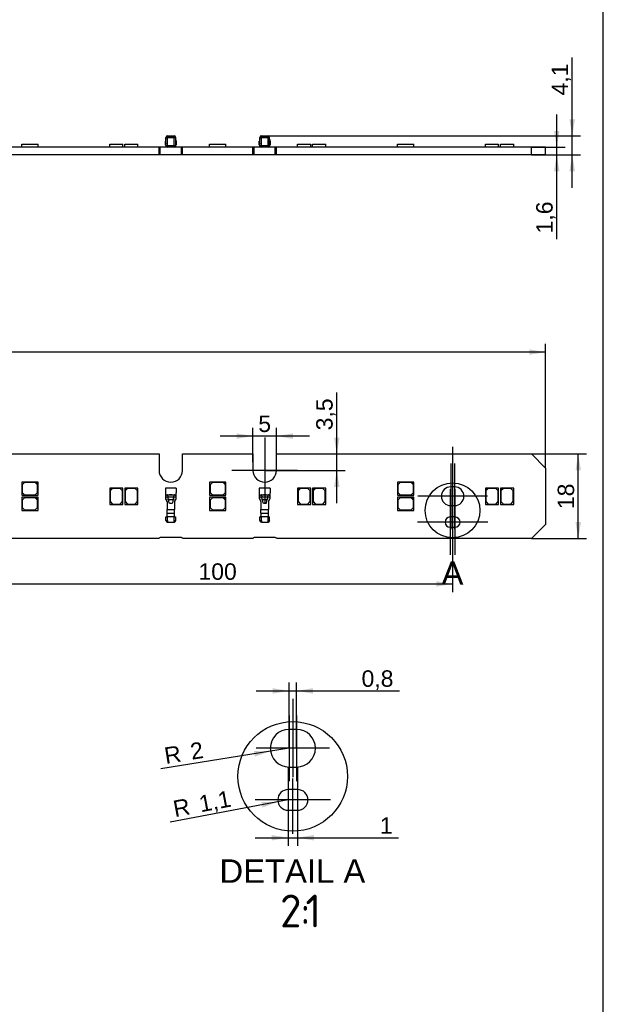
# Model space of a CAD drawing. Header units: millimetres. Extents: x 25 to 1167, y 11 to 816.
# Tile 9 of 10: x 1043 to 1167, y 221 to 430. Entities that reach past the tile are written whole.
import ezdxf
from ezdxf.enums import TextEntityAlignment as Align
from ezdxf.lldxf.tags import DXFTag

# ---------------------------------------------------------------- set-up
doc = ezdxf.new("R2010")
doc.units = ezdxf.units.MM
doc.layers.add('Default', color=7, linetype='Continuous')
doc.layers.add('LINLED_1120X18MM', color=7, linetype='Continuous')
doc.styles.add('SEACAD_Arial', font='arial.ttf')
doc.styles.add('SEACAD_Solid_Edge_ISO', font='seiso.ttf')
tags = doc.linetypes.add('CENTER2', pattern=[28.575, 19.05, -3.175, 3.175, -3.175]).pattern_tags.tags
tags[10:11] = [DXFTag(74, 4), DXFTag(75, 0), DXFTag(340, '0'), DXFTag(46, 0.0), DXFTag(50, 0.0), DXFTag(44, 0.0), DXFTag(45, 0.0)]
tags[8:9] = [DXFTag(74, 4), DXFTag(75, 0), DXFTag(340, '0'), DXFTag(46, 0.0), DXFTag(50, 0.0), DXFTag(44, 0.0), DXFTag(45, 0.0)]
tags[6:7] = [DXFTag(74, 4), DXFTag(75, 0), DXFTag(340, '0'), DXFTag(46, 0.0), DXFTag(50, 0.0), DXFTag(44, 0.0), DXFTag(45, 0.0)]
tags[4:5] = [DXFTag(74, 4), DXFTag(75, 0), DXFTag(340, '0'), DXFTag(46, 0.0), DXFTag(50, 0.0), DXFTag(44, 0.0), DXFTag(45, 0.0)]
doc.dimstyles.new('ISO', dxfattribs={"dimtxt": 3.5, "dimasz": 3.5, "dimexe": 1.75, "dimexo": 0, "dimgap": 0.875, "dimtad": 1, "dimtxsty": 'SEACAD_Arial', "dimblk1": '_SE_FILLED', "dimblk2": '_SE_FILLED', "dimsah": 1, "dimcen": 1.75, "dimadec": 0, "dimazin": 0, "dimtfac": 0.5, "dimtdec": 3, "dimtmove": 0, "dimatfit": 3, "dimfxl": 1, "dimarcsym": 0})

# ---------------------------------------------------------------- blocks, each defined once
blk = doc.blocks.new('SEANNOT_GROUP9')
at = {"layer": 'Default', "color": 7, "linetype": 'CENTER2'}
for p, q in [((1094.93, 341.3), (1094.93, 327.3)), ((1101.93, 334.3), (1087.93, 334.3))]:
    blk.add_line(p, q, dxfattribs=at)
blk = doc.blocks.new('SEANNOT_GROUP52')
at = {"layer": 'Default', "color": 7, "linetype": 'CENTER2'}
for p, q in [((1134.43, 330.3), (1134.43, 316.3)), ((1141.43, 323.3), (1127.43, 323.3))]:
    blk.add_line(p, q, dxfattribs=at)
blk = doc.blocks.new('SEANNOT_GROUP53')
at = {"layer": 'Default', "color": 7, "linetype": 'CENTER2'}
for p, q in [((1135.43, 330.3), (1135.43, 316.3)), ((1142.43, 323.3), (1128.43, 323.3))]:
    blk.add_line(p, q, dxfattribs=at)
blk = doc.blocks.new('SEANNOT_GROUP54')
at = {"layer": 'Default', "color": 7, "linetype": 'CENTER2'}
for p, q in [((1134.53, 335.8), (1134.53, 321.8)), ((1141.53, 328.8), (1127.53, 328.8))]:
    blk.add_line(p, q, dxfattribs=at)
blk = doc.blocks.new('SEANNOT_GROUP55')
at = {"layer": 'Default', "color": 7, "linetype": 'CENTER2'}
for p, q in [((1135.33, 335.8), (1135.33, 321.8)), ((1142.33, 328.8), (1128.33, 328.8))]:
    blk.add_line(p, q, dxfattribs=at)
blk = doc.blocks.new('SEANNOT_GROUP56')
at = {"layer": 'Default', "color": 7, "linetype": 'CENTER2'}
blk.add_line((1134.93, 339.31), (1134.93, 320.09), dxfattribs=at)
blk = doc.blocks.new('SEANNOT_GROUP68')
at = {"layer": 'Default', "color": 7, "linetype": 'CENTER2'}
for p, q in [((1101.72, 282.16), (1101.72, 268.16)), ((1108.72, 275.16), (1094.72, 275.16))]:
    blk.add_line(p, q, dxfattribs=at)
blk = doc.blocks.new('SEANNOT_GROUP69')
at = {"layer": 'Default', "color": 7, "linetype": 'CENTER2'}
for p, q in [((1100.12, 282.16), (1100.12, 268.16)), ((1107.12, 275.16), (1093.12, 275.16))]:
    blk.add_line(p, q, dxfattribs=at)
blk = doc.blocks.new('SEANNOT_GROUP70')
at = {"layer": 'Default', "color": 7, "linetype": 'CENTER2'}
for p, q in [((1101.92, 271.16), (1101.92, 257.16)), ((1108.92, 264.16), (1094.92, 264.16))]:
    blk.add_line(p, q, dxfattribs=at)
blk = doc.blocks.new('SEANNOT_GROUP71')
at = {"layer": 'Default', "color": 7, "linetype": 'CENTER2'}
for p, q in [((1099.92, 271.16), (1099.92, 257.16)), ((1106.92, 264.16), (1092.92, 264.16))]:
    blk.add_line(p, q, dxfattribs=at)
blk = doc.blocks.new('SEANNOT_GROUP72')
at = {"layer": 'Default', "color": 7, "linetype": 'CENTER2'}
blk.add_line((1100.92, 285.71), (1100.92, 269), dxfattribs=at)
blk = doc.blocks.new('SEANNOT_GROUP73')
at = {"layer": 'Default', "color": 7, "linetype": 'CENTER2'}
blk.add_line((1100.92, 256.94), (1100.92, 268.72), dxfattribs=at)
blk = doc.blocks.new('SE')
at = {"layer": 'LINLED_1120X18MM', "color": 7, "linetype": 'Continuous'}
for p, q in [((537.63, 337.8), (1072.43, 337.8)), ((1072.43, 337.8), (1072.43, 334.3)), ((1077.43, 334.3), (1077.43, 337.8)), ((1077.43, 337.8), (1092.43, 337.8)), ((1092.43, 337.8), (1092.43, 334.3)), ((1097.43, 334.3), (1097.43, 337.8)), ((1097.43, 337.8), (1151.73, 337.8)), ((1151.73, 337.8), (1154.73, 334.8)), ((1154.73, 334.8), (1154.73, 322.8)), ((1046.18, 331.8), (1043.18, 331.8)), ((1043.18, 331.8), (1043.18, 329)), ((1043.78, 331.7), (1043.28, 331.2)), ((1043.28, 331.2), (1043.28, 329.6)), ((1046.08, 331.7), (1043.78, 331.7)), ((1046.58, 331.2), (1046.08, 331.7)), ((1046.68, 331.8), (1046.18, 331.8)), ((1046.18, 331.8), (1046.68, 331.3)), ((1046.58, 329.6), (1046.58, 331.2)), ((1046.68, 331.3), (1046.68, 331.8)), ((1046.68, 329), (1046.68, 331.3)), ((1086.18, 331.8), (1083.18, 331.8)), ((1083.18, 331.8), (1083.18, 329)), ((1083.78, 331.7), (1083.28, 331.2)), ((1083.28, 331.2), (1083.28, 329.6)), ((1086.08, 331.7), (1083.78, 331.7)), ((1086.58, 331.2), (1086.08, 331.7)), ((1086.68, 331.8), (1086.18, 331.8)), ((1086.18, 331.8), (1086.68, 331.3)), ((1086.58, 329.6), (1086.58, 331.2)), ((1086.68, 331.3), (1086.68, 331.8)), ((1086.68, 329), (1086.68, 331.3)), ((1126.18, 331.8), (1123.18, 331.8)), ((1123.18, 331.8), (1123.18, 329)), ((1123.78, 331.7), (1123.28, 331.2)), ((1123.28, 331.2), (1123.28, 329.6)), ((1126.08, 331.7), (1123.78, 331.7)), ((1126.58, 331.2), (1126.08, 331.7)), ((1126.68, 331.8), (1126.18, 331.8)), ((1126.18, 331.8), (1126.68, 331.3)), ((1126.58, 329.6), (1126.58, 331.2)), ((1126.68, 331.3), (1126.68, 331.8)), ((1126.68, 329), (1126.68, 331.3)), ((1043.28, 329.6), (1043.78, 329.1)), ((1043.78, 329.1), (1046.08, 329.1)), ((1046.08, 329.1), (1046.58, 329.6)), ((1062.43, 330.55), (1061.93, 330.55)), ((1061.93, 330.55), (1061.93, 330.05)), ((1061.93, 330.05), (1062.43, 330.55)), ((1061.93, 330.05), (1061.93, 327.05)), ((1062.53, 330.45), (1062.03, 329.95)), ((1062.03, 329.95), (1062.03, 327.65)), ((1064.73, 330.55), (1062.43, 330.55)), ((1064.13, 330.45), (1062.53, 330.45)), ((1064.63, 329.95), (1064.13, 330.45)), ((1064.63, 327.65), (1064.63, 329.95)), ((1064.73, 327.05), (1064.73, 330.55)), ((1065.63, 330.55), (1065.13, 330.55)), ((1065.13, 330.55), (1065.13, 330.05)), ((1065.13, 330.05), (1065.63, 330.55)), ((1065.13, 330.05), (1065.13, 327.05)), ((1065.73, 330.45), (1065.23, 329.95)), ((1065.23, 329.95), (1065.23, 327.65)), ((1067.93, 330.55), (1065.63, 330.55)), ((1067.33, 330.45), (1065.73, 330.45)), ((1067.83, 329.95), (1067.33, 330.45)), ((1067.83, 327.65), (1067.83, 329.95)), ((1067.93, 327.05), (1067.93, 330.55)), ((1076.08, 330.5), (1073.78, 330.5)), ((1073.78, 330.5), (1073.78, 329.7)), ((1073.78, 329.7), (1073.78, 329.5)), ((1073.78, 329.5), (1073.78, 328.42)), ((1074.23, 329.1), (1074.16, 329.1)), ((1074.23, 329.1), (1074.3, 328.61)), ((1074.23, 329.1), (1074.93, 329.1)), ((1075.23, 329.1), (1074.64, 329.1)), ((1074.93, 329.1), (1075.63, 329.1)), ((1075.57, 328.61), (1075.63, 329.1)), ((1075.63, 329.1), (1075.63, 329.1)), ((1075.71, 329.1), (1075.63, 329.1)), ((1076.08, 330.5), (1076.08, 329.7)), ((1076.08, 329.7), (1076.08, 329.5)), ((1076.08, 328.42), (1076.08, 329.5)), ((1083.28, 329.6), (1083.78, 329.1)), ((1083.78, 329.1), (1086.08, 329.1)), ((1086.08, 329.1), (1086.58, 329.6)), ((1096.08, 330.5), (1093.78, 330.5)), ((1093.78, 330.5), (1093.78, 329.7)), ((1093.78, 329.7), (1093.78, 329.5)), ((1093.78, 329.5), (1093.78, 328.42)), ((1094.23, 329.1), (1094.16, 329.1)), ((1094.23, 329.1), (1094.3, 328.61)), ((1094.23, 329.1), (1094.93, 329.1)), ((1095.23, 329.1), (1094.64, 329.1)), ((1094.93, 329.1), (1095.63, 329.1)), ((1095.57, 328.61), (1095.63, 329.1)), ((1095.63, 329.1), (1095.63, 329.1)), ((1095.71, 329.1), (1095.63, 329.1)), ((1096.08, 330.5), (1096.08, 329.7)), ((1096.08, 329.7), (1096.08, 329.5)), ((1096.08, 328.42), (1096.08, 329.5)), ((1102.43, 330.55), (1101.93, 330.55)), ((1101.93, 330.55), (1101.93, 330.05)), ((1101.93, 330.05), (1102.43, 330.55)), ((1101.93, 330.05), (1101.93, 327.05)), ((1102.53, 330.45), (1102.03, 329.95)), ((1102.03, 329.95), (1102.03, 327.65)), ((1104.73, 330.55), (1102.43, 330.55)), ((1104.13, 330.45), (1102.53, 330.45)), ((1104.63, 329.95), (1104.13, 330.45)), ((1104.63, 327.65), (1104.63, 329.95)), ((1104.73, 327.05), (1104.73, 330.55)), ((1105.63, 330.55), (1105.13, 330.55)), ((1105.13, 330.55), (1105.13, 330.05)), ((1105.13, 330.05), (1105.63, 330.55)), ((1105.13, 330.05), (1105.13, 327.05)), ((1105.73, 330.45), (1105.23, 329.95)), ((1105.23, 329.95), (1105.23, 327.65)), ((1107.93, 330.55), (1105.63, 330.55)), ((1107.33, 330.45), (1105.73, 330.45)), ((1107.83, 329.95), (1107.33, 330.45)), ((1107.83, 327.65), (1107.83, 329.95)), ((1107.93, 327.05), (1107.93, 330.55)), ((1123.28, 329.6), (1123.78, 329.1)), ((1123.78, 329.1), (1126.08, 329.1)), ((1126.08, 329.1), (1126.58, 329.6)), ((1135.33, 330.8), (1134.53, 330.8)), ((1142.43, 330.55), (1141.93, 330.55)), ((1141.93, 330.55), (1141.93, 330.05)), ((1141.93, 330.05), (1142.43, 330.55)), ((1141.93, 330.05), (1141.93, 327.05)), ((1142.53, 330.45), (1142.03, 329.95)), ((1142.03, 329.95), (1142.03, 327.65)), ((1144.73, 330.55), (1142.43, 330.55)), ((1144.13, 330.45), (1142.53, 330.45)), ((1144.63, 329.95), (1144.13, 330.45)), ((1144.63, 327.65), (1144.63, 329.95)), ((1144.73, 327.05), (1144.73, 330.55)), ((1145.63, 330.55), (1145.13, 330.55)), ((1145.13, 330.55), (1145.13, 330.05)), ((1145.13, 330.05), (1145.63, 330.55)), ((1145.13, 330.05), (1145.13, 327.05)), ((1145.73, 330.45), (1145.23, 329.95)), ((1145.23, 329.95), (1145.23, 327.65)), ((1147.93, 330.55), (1145.63, 330.55)), ((1147.33, 330.45), (1145.73, 330.45)), ((1147.83, 329.95), (1147.33, 330.45)), ((1147.83, 327.65), (1147.83, 329.95)), ((1147.93, 327.05), (1147.93, 330.55)), ((1043.18, 329), (1046.68, 329)), ((1046.18, 328.6), (1043.18, 328.6)), ((1043.18, 328.6), (1043.18, 325.8)), ((1043.78, 328.5), (1043.28, 328)), ((1043.28, 328), (1043.28, 326.4)), ((1046.08, 328.5), (1043.78, 328.5)), ((1046.58, 328), (1046.08, 328.5)), ((1046.68, 328.6), (1046.18, 328.6)), ((1046.18, 328.6), (1046.68, 328.1)), ((1046.58, 326.4), (1046.58, 328)), ((1046.68, 328.1), (1046.68, 328.6)), ((1046.68, 325.8), (1046.68, 328.1)), ((1061.93, 327.05), (1064.73, 327.05)), ((1062.03, 327.65), (1062.53, 327.15)), ((1062.53, 327.15), (1064.13, 327.15)), ((1064.13, 327.15), (1064.63, 327.65)), ((1065.13, 327.05), (1067.93, 327.05)), ((1065.23, 327.65), (1065.73, 327.15)), ((1065.73, 327.15), (1067.33, 327.15)), ((1067.33, 327.15), (1067.83, 327.65)), ((1073.78, 328.42), (1073.84, 328.42)), ((1074.3, 328.6), (1073.84, 328.6)), ((1073.84, 328.6), (1073.84, 328.42)), ((1073.92, 328.04), (1073.99, 328.04)), ((1073.92, 328.04), (1074.02, 327.93)), ((1074, 328.02), (1073.99, 328.04)), ((1074.13, 327.66), (1074.13, 326)), ((1074.39, 328.14), (1074.37, 328.23)), ((1074.38, 328.14), (1074.52, 327.41)), ((1075.34, 327.41), (1075.48, 328.14)), ((1075.49, 328.23), (1075.48, 328.14)), ((1076.03, 328.6), (1075.57, 328.6)), ((1075.73, 327.66), (1075.73, 326)), ((1075.85, 327.93), (1075.94, 328.04)), ((1075.88, 328.04), (1075.87, 328.02)), ((1075.88, 328.04), (1075.94, 328.04)), ((1076.03, 328.6), (1076.03, 328.42)), ((1076.03, 328.42), (1076.08, 328.42)), ((1083.18, 329), (1086.68, 329)), ((1086.18, 328.6), (1083.18, 328.6)), ((1083.18, 328.6), (1083.18, 325.8)), ((1083.78, 328.5), (1083.28, 328)), ((1083.28, 328), (1083.28, 326.4)), ((1086.08, 328.5), (1083.78, 328.5)), ((1086.58, 328), (1086.08, 328.5)), ((1086.68, 328.6), (1086.18, 328.6)), ((1086.18, 328.6), (1086.68, 328.1)), ((1086.58, 326.4), (1086.58, 328)), ((1086.68, 328.1), (1086.68, 328.6)), ((1086.68, 325.8), (1086.68, 328.1)), ((1093.78, 328.42), (1093.84, 328.42)), ((1094.3, 328.6), (1093.84, 328.6)), ((1093.84, 328.6), (1093.84, 328.42)), ((1093.92, 328.04), (1093.99, 328.04)), ((1093.92, 328.04), (1094.02, 327.93)), ((1094, 328.02), (1093.99, 328.04)), ((1094.13, 327.66), (1094.13, 326)), ((1094.39, 328.14), (1094.37, 328.23)), ((1094.38, 328.14), (1094.52, 327.41)), ((1095.34, 327.41), (1095.48, 328.14)), ((1095.49, 328.23), (1095.48, 328.14)), ((1096.03, 328.6), (1095.57, 328.6)), ((1095.73, 327.66), (1095.73, 326)), ((1095.85, 327.93), (1095.94, 328.04)), ((1095.88, 328.04), (1095.87, 328.02)), ((1095.88, 328.04), (1095.94, 328.04)), ((1096.03, 328.6), (1096.03, 328.42)), ((1096.03, 328.42), (1096.08, 328.42)), ((1101.93, 327.05), (1104.73, 327.05)), ((1102.03, 327.65), (1102.53, 327.15)), ((1102.53, 327.15), (1104.13, 327.15)), ((1104.13, 327.15), (1104.63, 327.65)), ((1105.13, 327.05), (1107.93, 327.05)), ((1105.23, 327.65), (1105.73, 327.15)), ((1105.73, 327.15), (1107.33, 327.15)), ((1107.33, 327.15), (1107.83, 327.65)), ((1123.18, 329), (1126.68, 329)), ((1126.18, 328.6), (1123.18, 328.6)), ((1123.18, 328.6), (1123.18, 325.8)), ((1123.78, 328.5), (1123.28, 328)), ((1123.28, 328), (1123.28, 326.4)), ((1126.08, 328.5), (1123.78, 328.5)), ((1126.58, 328), (1126.08, 328.5)), ((1126.68, 328.6), (1126.18, 328.6)), ((1126.18, 328.6), (1126.68, 328.1)), ((1126.58, 326.4), (1126.58, 328)), ((1126.68, 328.1), (1126.68, 328.6)), ((1126.68, 325.8), (1126.68, 328.1)), ((1141.93, 327.05), (1144.73, 327.05)), ((1142.03, 327.65), (1142.53, 327.15)), ((1142.53, 327.15), (1144.13, 327.15)), ((1144.13, 327.15), (1144.63, 327.65)), ((1145.13, 327.05), (1147.93, 327.05)), ((1145.23, 327.65), (1145.73, 327.15)), ((1145.73, 327.15), (1147.33, 327.15)), ((1147.33, 327.15), (1147.83, 327.65)), ((1043.18, 325.8), (1046.68, 325.8)), ((1043.28, 326.4), (1043.78, 325.9)), ((1043.78, 325.9), (1046.08, 325.9)), ((1046.08, 325.9), (1046.58, 326.4)), ((1074.13, 326), (1075.73, 326)), ((1074.13, 325.2), (1074.13, 326)), ((1074.14, 325.2), (1074.13, 325.2)), ((1074.14, 325.2), (1075.73, 325.2)), ((1075.73, 325.2), (1075.73, 326)), ((1075.73, 325.2), (1075.73, 325.2)), ((1083.18, 325.8), (1086.68, 325.8)), ((1083.28, 326.4), (1083.78, 325.9)), ((1083.78, 325.9), (1086.08, 325.9)), ((1086.08, 325.9), (1086.58, 326.4)), ((1094.13, 326), (1095.73, 326)), ((1094.13, 325.2), (1094.13, 326)), ((1094.14, 325.2), (1094.13, 325.2)), ((1094.14, 325.2), (1095.73, 325.2)), ((1095.73, 325.2), (1095.73, 326)), ((1095.73, 325.2), (1095.73, 325.2)), ((1123.18, 325.8), (1126.68, 325.8)), ((1123.28, 326.4), (1123.78, 325.9)), ((1123.78, 325.9), (1126.08, 325.9)), ((1126.08, 325.9), (1126.58, 326.4)), ((1134.53, 326.8), (1135.33, 326.8)), ((1073.88, 323.65), (1073.88, 324.4)), ((1073.88, 324.4), (1074.13, 324.4)), ((1073.88, 323.65), (1074.23, 323.65)), ((1074.13, 324.5), (1075.73, 324.5)), ((1074.13, 324.5), (1074.13, 324.4)), ((1074.13, 324.4), (1074.23, 324.4)), ((1074.23, 323.65), (1074.23, 324.4)), ((1074.23, 323.65), (1074.23, 323.3)), ((1074.23, 323.3), (1075.63, 323.3)), ((1075.63, 323.65), (1075.63, 324.4)), ((1075.63, 324.4), (1075.73, 324.4)), ((1075.63, 323.65), (1075.98, 323.65)), ((1075.63, 323.3), (1075.63, 323.65)), ((1075.73, 324.4), (1075.73, 324.5)), ((1075.73, 324.4), (1075.98, 324.4)), ((1075.98, 323.65), (1075.98, 324.4)), ((1093.88, 323.65), (1093.88, 324.4)), ((1093.88, 324.4), (1094.13, 324.4)), ((1093.88, 323.65), (1094.23, 323.65)), ((1094.13, 324.5), (1095.73, 324.5)), ((1094.13, 324.5), (1094.13, 324.4)), ((1094.13, 324.4), (1094.23, 324.4)), ((1094.23, 323.65), (1094.23, 324.4)), ((1094.23, 323.65), (1094.23, 323.3)), ((1094.23, 323.3), (1095.63, 323.3)), ((1095.63, 323.65), (1095.63, 324.4)), ((1095.63, 324.4), (1095.73, 324.4)), ((1095.63, 323.65), (1095.98, 323.65)), ((1095.63, 323.3), (1095.63, 323.65)), ((1095.73, 324.4), (1095.73, 324.5)), ((1095.73, 324.4), (1095.98, 324.4)), ((1095.98, 323.65), (1095.98, 324.4)), ((1135.43, 324.4), (1134.43, 324.4)), ((1134.43, 322.2), (1135.43, 322.2)), ((1154.73, 322.8), (1151.73, 319.8)), ((1072.43, 319.8), (537.63, 319.8)), ((1077.18, 320.05), (1072.68, 320.05)), ((1092.43, 319.8), (1077.43, 319.8)), ((1097.18, 320.05), (1092.68, 320.05)), ((1151.73, 319.8), (1097.43, 319.8))]:
    blk.add_line(p, q, dxfattribs=at)
for centre, radius, start, end in [((1074.93, 334.3), 2.5, 180, 0), ((1094.93, 334.3), 2.5, 180, 0), ((1134.53, 328.8), 2, 90, 270), ((1135.33, 328.8), 2, 270, 90), ((1074.38, 328.42), 0.6, 180, 219.99), ((1074.16, 328.02), 0.161, 178.459, 193.2275), ((1073.66, 327.66), 0.47, 0.4063, 43.6761), ((1073.63, 327.61), 0.505, 0.1975, 39.7925), ((1069.93, 327.59), 4.49, 8.1553, 13.1221), ((1074.82, -570.96), 899.57, 89.9525, 90.03332), ((1074.93, 330.1), 1.96, 253.2947, 286.712), ((1074.93, 330.06), 2, 254.1107, 285.8893), ((1074.93, 328.24), 0.928, 243.6867, 296.3133), ((1088.11, 326.06), 12.8, 168.5348, 170.2742), ((1076.2, 327.66), 0.469, 136.2807, 179.6369), ((1074.77, 328.21), 1.12, 345.1195, 348.0325), ((1075.71, 328.02), 0.161, 346.7725, 1.541), ((1075.48, 328.42), 0.6, 320.01, 360), ((1094.38, 328.42), 0.6, 180, 219.99), ((1094.16, 328.02), 0.161, 178.459, 193.2275), ((1093.66, 327.66), 0.47, 0.4063, 43.6761), ((1093.63, 327.61), 0.505, 0.1975, 39.7925), ((1089.93, 327.59), 4.49, 8.1553, 13.1221), ((1094.82, -570.96), 899.57, 89.9525, 90.03332), ((1094.93, 330.1), 1.96, 253.2947, 286.712), ((1094.93, 330.06), 2, 254.1107, 285.8893), ((1094.93, 328.24), 0.928, 243.6867, 296.3133), ((1108.11, 326.06), 12.8, 168.5348, 170.2742), ((1096.2, 327.66), 0.469, 136.2807, 179.6369), ((1094.77, 328.21), 1.12, 345.1195, 348.0325), ((1095.71, 328.02), 0.161, 346.7725, 1.541), ((1095.48, 328.42), 0.6, 320.01, 360), ((1074.23, 323.65), 0.352, 180.3255, 270), ((1074.23, 323.65), 0.102, 181.1234, 270), ((1075.63, 323.65), 0.102, 270, 358.8766), ((1075.63, 323.65), 0.352, 270, 359.6745), ((1094.23, 323.65), 0.352, 180.3255, 270), ((1094.23, 323.65), 0.102, 181.1234, 270), ((1095.63, 323.65), 0.102, 270, 358.8766), ((1095.63, 323.65), 0.352, 270, 359.6745), ((1134.43, 323.3), 1.1, 90, 270), ((1135.43, 323.3), 1.1, 270, 90), ((1072.68, 319.8), 0.25, 90, 180), ((1077.18, 319.8), 0.25, 0, 90), ((1092.68, 319.8), 0.25, 90, 180), ((1097.18, 319.8), 0.25, 0, 90)]:
    blk.add_arc(centre, radius, start, end, dxfattribs=at)
for points, knots in [([(1073.84, 328.6), (1073.84, 328.67), (1073.85, 328.82), (1073.9, 328.98), (1074, 329.09), (1074.1, 329.09), (1074.16, 329.1)], [0, 0, 0, 0, 0.246703, 0.499571, 0.729621, 1, 1, 1, 1]), ([(1075.71, 329.1), (1075.76, 329.09), (1075.87, 329.09), (1075.97, 328.98), (1076.02, 328.82), (1076.03, 328.67), (1076.03, 328.6)], [0, 0, 0, 0, 0.270134, 0.499673, 0.753079, 1, 1, 1, 1]), ([(1093.84, 328.6), (1093.84, 328.67), (1093.85, 328.82), (1093.9, 328.98), (1094, 329.09), (1094.1, 329.09), (1094.16, 329.1)], [0, 0, 0, 0, 0.246703, 0.499571, 0.729621, 1, 1, 1, 1]), ([(1095.71, 329.1), (1095.76, 329.09), (1095.87, 329.09), (1095.97, 328.98), (1096.02, 328.82), (1096.03, 328.67), (1096.03, 328.6)], [0, 0, 0, 0, 0.270134, 0.499673, 0.753079, 1, 1, 1, 1]), ([(1074, 327.98), (1074.01, 327.97), (1074.01, 327.95), (1074.01, 327.94), (1074.02, 327.93), (1074.02, 327.93), (1074.02, 327.93)], [0, 0, 0, 0, 0.370177, 0.554308, 0.752592, 1, 1, 1, 1]), ([(1094, 327.98), (1094.01, 327.97), (1094.01, 327.95), (1094.01, 327.94), (1094.02, 327.93), (1094.02, 327.93), (1094.02, 327.93)], [0, 0, 0, 0, 0.370177, 0.554308, 0.752592, 1, 1, 1, 1])]:
    blk.add_open_spline(points, degree=3, knots=knots, dxfattribs=at)
for points in [[(1073.99, 328.04), (1073.97, 328.05), (1073.95, 328.08), (1073.92, 328.12), (1073.9, 328.17), (1073.87, 328.22), (1073.86, 328.27), (1073.85, 328.32), (1073.84, 328.37), (1073.84, 328.41), (1073.84, 328.42)], [(1074.13, 327.66), (1074.13, 327.68), (1074.13, 327.71), (1074.12, 327.76), (1074.11, 327.81), (1074.1, 327.86), (1074.08, 327.9), (1074.06, 327.95), (1074.03, 327.99), (1074.01, 328.01), (1074, 328.02)], [(1075.87, 328.02), (1075.86, 328.01), (1075.84, 327.99), (1075.81, 327.95), (1075.79, 327.9), (1075.77, 327.86), (1075.75, 327.81), (1075.74, 327.76), (1075.73, 327.71), (1075.73, 327.68), (1075.73, 327.66)], [(1075.85, 327.93), (1075.78, 327.84), (1075.73, 327.72), (1075.73, 327.61)], [(1076.03, 328.42), (1076.03, 328.41), (1076.03, 328.37), (1076.02, 328.32), (1076.01, 328.27), (1075.99, 328.22), (1075.97, 328.17), (1075.94, 328.12), (1075.91, 328.08), (1075.89, 328.05), (1075.88, 328.04)], [(1093.99, 328.04), (1093.97, 328.05), (1093.95, 328.08), (1093.92, 328.12), (1093.9, 328.17), (1093.87, 328.22), (1093.86, 328.27), (1093.85, 328.32), (1093.84, 328.37), (1093.84, 328.41), (1093.84, 328.42)], [(1094.13, 327.66), (1094.13, 327.68), (1094.13, 327.71), (1094.12, 327.76), (1094.11, 327.81), (1094.1, 327.86), (1094.08, 327.9), (1094.06, 327.95), (1094.03, 327.99), (1094.01, 328.01), (1094, 328.02)], [(1095.87, 328.02), (1095.86, 328.01), (1095.84, 327.99), (1095.81, 327.95), (1095.79, 327.9), (1095.77, 327.86), (1095.75, 327.81), (1095.74, 327.76), (1095.73, 327.71), (1095.73, 327.68), (1095.73, 327.66)], [(1095.85, 327.93), (1095.78, 327.84), (1095.73, 327.72), (1095.73, 327.61)], [(1096.03, 328.42), (1096.03, 328.41), (1096.03, 328.37), (1096.02, 328.32), (1096.01, 328.27), (1095.99, 328.22), (1095.97, 328.17), (1095.94, 328.12), (1095.91, 328.08), (1095.89, 328.05), (1095.88, 328.04)], [(1074.13, 324.5), (1074.13, 324.83), (1074.14, 324.87), (1074.14, 325.2)], [(1075.73, 324.5), (1075.73, 324.83), (1075.73, 324.87), (1075.73, 325.2)], [(1094.13, 324.5), (1094.13, 324.83), (1094.14, 324.87), (1094.14, 325.2)], [(1095.73, 324.5), (1095.73, 324.83), (1095.73, 324.87), (1095.73, 325.2)]]:
    blk.add_open_spline(points, degree=3, dxfattribs=at)
blk = doc.blocks.new('SE1')
at = {"layer": 'LINLED_1120X18MM', "color": 7, "linetype": 'Continuous'}
for p, q in [((1073.88, 404.74), (1073.84, 404.74)), ((1073.88, 403.44), (1073.88, 405.19)), ((1073.88, 405.19), (1074.23, 405.19)), ((1074.13, 405.54), (1074.13, 405.52)), ((1074.13, 405.54), (1074.23, 405.54)), ((1074.14, 405.21), (1074.14, 405.19)), ((1074.15, 405.25), (1074.19, 405.19)), ((1074.23, 405.54), (1074.23, 405.29)), ((1074.23, 405.54), (1075.63, 405.54)), ((1074.23, 405.29), (1075.63, 405.29)), ((1074.23, 403.44), (1074.23, 405.19)), ((1074.23, 405.19), (1075.63, 405.19)), ((1075.63, 405.54), (1075.63, 405.29)), ((1075.63, 405.54), (1075.73, 405.54)), ((1075.63, 403.44), (1075.63, 405.19)), ((1075.63, 405.19), (1075.98, 405.19)), ((1075.71, 405.25), (1075.68, 405.19)), ((1075.73, 405.54), (1075.73, 405.52)), ((1075.73, 405.21), (1075.73, 405.19)), ((1075.98, 403.44), (1075.98, 405.19)), ((1076.03, 404.74), (1075.98, 404.74)), ((1093.88, 404.74), (1093.84, 404.74)), ((1093.88, 403.44), (1093.88, 405.19)), ((1093.88, 405.19), (1094.23, 405.19)), ((1094.13, 405.54), (1094.13, 405.52)), ((1094.13, 405.54), (1094.23, 405.54)), ((1094.14, 405.21), (1094.14, 405.19)), ((1094.15, 405.25), (1094.19, 405.19)), ((1094.23, 405.54), (1094.23, 405.29)), ((1094.23, 405.54), (1095.63, 405.54)), ((1094.23, 405.29), (1095.63, 405.29)), ((1094.23, 403.44), (1094.23, 405.19)), ((1094.23, 405.19), (1095.63, 405.19)), ((1095.63, 405.54), (1095.63, 405.29)), ((1095.63, 405.54), (1095.73, 405.54)), ((1095.63, 403.44), (1095.63, 405.19)), ((1095.63, 405.19), (1095.98, 405.19)), ((1095.71, 405.25), (1095.68, 405.19)), ((1095.73, 405.54), (1095.73, 405.52)), ((1095.73, 405.21), (1095.73, 405.19)), ((1095.98, 403.44), (1095.98, 405.19)), ((1096.03, 404.74), (1095.98, 404.74)), ((1072.43, 403.09), (537.63, 403.09)), ((1043.18, 403.74), (1046.68, 403.74)), ((1043.18, 403.09), (1043.18, 403.74)), ((1046.68, 403.09), (1046.68, 403.74)), ((1061.93, 403.74), (1064.73, 403.74)), ((1061.93, 403.09), (1061.93, 403.74)), ((1064.73, 403.09), (1064.73, 403.74)), ((1065.13, 403.74), (1067.93, 403.74)), ((1065.13, 403.09), (1065.13, 403.74)), ((1067.93, 403.09), (1067.93, 403.74)), ((1072.68, 403.09), (1072.43, 403.09)), ((1072.43, 401.49), (1072.43, 403.09)), ((1077.18, 403.09), (1072.68, 403.09)), ((1072.68, 401.49), (1072.68, 403.09)), ((1073.78, 403.59), (1073.78, 404.39)), ((1073.88, 403.44), (1074.23, 403.44)), ((1074.23, 403.44), (1075.63, 403.44)), ((1075.63, 403.34), (1074.23, 403.34)), ((1074.23, 403.09), (1074.23, 403.34)), ((1075.63, 403.44), (1075.98, 403.44)), ((1075.63, 403.09), (1075.63, 403.34)), ((1076.08, 404.39), (1076.08, 403.59)), ((1077.43, 403.09), (1077.18, 403.09)), ((1077.18, 401.49), (1077.18, 403.09)), ((1092.43, 403.09), (1077.43, 403.09)), ((1077.43, 401.49), (1077.43, 403.09)), ((1083.18, 403.74), (1086.68, 403.74)), ((1083.18, 403.09), (1083.18, 403.74)), ((1086.68, 403.09), (1086.68, 403.74)), ((1092.68, 403.09), (1092.43, 403.09)), ((1092.43, 401.49), (1092.43, 403.09)), ((1097.18, 403.09), (1092.68, 403.09)), ((1092.68, 401.49), (1092.68, 403.09)), ((1093.78, 403.59), (1093.78, 404.39)), ((1093.88, 403.44), (1094.23, 403.44)), ((1094.23, 403.44), (1095.63, 403.44)), ((1095.63, 403.34), (1094.23, 403.34)), ((1094.23, 403.09), (1094.23, 403.34)), ((1095.63, 403.44), (1095.98, 403.44)), ((1095.63, 403.09), (1095.63, 403.34)), ((1096.08, 404.39), (1096.08, 403.59)), ((1097.43, 403.09), (1097.18, 403.09)), ((1097.18, 401.49), (1097.18, 403.09)), ((1151.73, 403.09), (1097.43, 403.09)), ((1097.43, 401.49), (1097.43, 403.09)), ((1101.93, 403.74), (1104.73, 403.74)), ((1101.93, 403.09), (1101.93, 403.74)), ((1104.73, 403.09), (1104.73, 403.74)), ((1105.13, 403.74), (1107.93, 403.74)), ((1105.13, 403.09), (1105.13, 403.74)), ((1107.93, 403.09), (1107.93, 403.74)), ((1123.18, 403.74), (1126.68, 403.74)), ((1123.18, 403.09), (1123.18, 403.74)), ((1126.68, 403.09), (1126.68, 403.74)), ((1141.93, 403.74), (1144.73, 403.74)), ((1141.93, 403.09), (1141.93, 403.74)), ((1144.73, 403.09), (1144.73, 403.74)), ((1145.13, 403.74), (1147.93, 403.74)), ((1145.13, 403.09), (1145.13, 403.74)), ((1147.93, 403.09), (1147.93, 403.74)), ((1154.73, 403.09), (1151.73, 403.09)), ((1151.73, 401.49), (1151.73, 403.09)), ((1154.73, 401.49), (1154.73, 403.09)), ((1072.43, 401.49), (537.63, 401.49)), ((1072.68, 401.49), (1072.43, 401.49)), ((1077.18, 401.49), (1072.68, 401.49)), ((1077.43, 401.49), (1077.18, 401.49)), ((1092.43, 401.49), (1077.43, 401.49)), ((1092.68, 401.49), (1092.43, 401.49)), ((1097.18, 401.49), (1092.68, 401.49)), ((1097.43, 401.49), (1097.18, 401.49)), ((1151.73, 401.49), (1097.43, 401.49)), ((1154.73, 401.49), (1151.73, 401.49))]:
    blk.add_line(p, q, dxfattribs=at)
for centre, radius, start, end in [((1074.93, 404.39), 1.15, 162.2811, 204.0709), ((1074.93, 404.39), 1.15, 156.0165, 162.2811), ((1074.23, 405.19), 0.35, 90, 180), ((1074.23, 405.19), 0.1, 90, 180), ((1075.63, 405.19), 0.35, 0, 90), ((1075.63, 405.19), 0.1, 0, 90), ((1074.93, 404.39), 1.15, 17.7189, 23.8873), ((1074.93, 404.39), 1.15, 335.9291, 17.7189), ((1094.93, 404.39), 1.15, 162.2811, 204.0709), ((1094.93, 404.39), 1.15, 156.0165, 162.2811), ((1094.23, 405.19), 0.35, 90, 180), ((1094.23, 405.19), 0.1, 90, 180), ((1095.63, 405.19), 0.35, 0, 90), ((1095.63, 405.19), 0.1, 0, 90), ((1094.93, 404.39), 1.15, 17.7189, 23.8873), ((1094.93, 404.39), 1.15, 335.9291, 17.7189), ((1074.28, 403.59), 0.5, 180, 236.0278), ((1074.23, 403.44), 0.35, 180, 270), ((1074.23, 403.44), 0.1, 180, 270), ((1074.28, 403.59), 0.25, 239.2156, 270), ((1074.93, 404.39), 1.15, 235.6988, 245.9294), ((1074.93, 404.39), 1.01, 250.1997, 289.8003), ((1074.93, 404.39), 1.15, 294.0706, 304.3012), ((1075.58, 403.59), 0.25, 270, 297.4391), ((1075.63, 403.44), 0.35, 270, 0), ((1075.63, 403.44), 0.1, 270, 0), ((1075.58, 403.59), 0.5, 303.6138, 0), ((1094.28, 403.59), 0.5, 180, 236.3816), ((1094.23, 403.44), 0.35, 180, 270), ((1094.23, 403.44), 0.1, 180, 270), ((1094.28, 403.59), 0.25, 243.966, 270), ((1094.93, 404.39), 1.15, 235.6988, 245.9294), ((1094.93, 404.39), 1.01, 250.1997, 289.8003), ((1094.93, 404.39), 1.15, 294.0706, 304.3012), ((1095.58, 403.59), 0.25, 270, 299.4641), ((1095.63, 403.44), 0.35, 270, 0), ((1095.63, 403.44), 0.1, 270, 0), ((1095.58, 403.59), 0.5, 303.6178, 0)]:
    blk.add_arc(centre, radius, start, end, dxfattribs=at)
for points in [[(1075.24, 405.2), (1075.15, 405.26), (1075.04, 405.29), (1074.82, 405.29), (1074.72, 405.26), (1074.63, 405.2)], [(1095.24, 405.2), (1095.15, 405.26), (1095.04, 405.29), (1094.82, 405.29), (1094.72, 405.26), (1094.63, 405.2)]]:
    blk.add_open_spline(points, degree=3, knots=[0.2958278, 0.2958278, 0.2958278, 0.2958278, 0.5, 0.5, 0.7041722, 0.7041722, 0.7041722, 0.7041722], dxfattribs=at)
blk = doc.blocks.new('DMBLK1')
at = {"layer": 'Default', "linetype": 'Continuous'}
for points in [[(1157.69, 406.59), (1156.52, 406.59), (1157.11, 403.09)], [(1157.69, 397.99), (1157.11, 401.49), (1156.52, 397.99)]]:
    blk.add_hatch(color=7, dxfattribs=at).paths.add_polyline_path(points)
at = {"layer": 'Default', "color": 7, "linetype": 'Continuous'}
for p, q in [((1157.11, 383.53), (1157.11, 410.09)), ((1151.73, 403.09), (1158.86, 403.09)), ((1151.73, 401.49), (1158.86, 401.49))]:
    blk.add_line(p, q, dxfattribs=at)
at = {"layer": 'Default', "color": 7, "linetype": 'Continuous', "style": 'SEACAD_Arial'}
blk.add_text('1,6', height=3.5, rotation=90, dxfattribs=at).set_placement((1152.73, 384.76), align=Align.TOP_LEFT)
blk = doc.blocks.new('_SE_FILLED')
at = {"color": 0}
blk.add_line((0, 0), (-1, 0), dxfattribs=at)
blk.add_solid([(0, 0), (-1, -0.1665), (-1, 0.1665), (0, 0)], dxfattribs=at)
blk = doc.blocks.new('DMBLK2')
at = {"layer": 'Default', "linetype": 'Continuous'}
for points in [[(1160.98, 409.04), (1159.81, 409.04), (1160.4, 405.54)], [(1160.98, 397.99), (1160.4, 401.49), (1159.81, 397.99)]]:
    blk.add_hatch(color=7, dxfattribs=at).paths.add_polyline_path(points)
at = {"layer": 'Default', "color": 7, "linetype": 'Continuous'}
for p, q in [((1160.4, 394.49), (1160.4, 422.2)), ((1095.63, 405.54), (1162.15, 405.54)), ((1151.73, 401.49), (1162.15, 401.49))]:
    blk.add_line(p, q, dxfattribs=at)
at = {"layer": 'Default', "color": 7, "linetype": 'Continuous', "style": 'SEACAD_Arial'}
blk.add_text('4,1', height=3.5, rotation=90, dxfattribs=at).set_placement((1156.02, 414.13), align=Align.TOP_LEFT)
blk = doc.blocks.new('DMBLK3')
at = {"layer": 'Default', "linetype": 'Continuous'}
for points in [[(1162.26, 334.3), (1161.68, 337.8), (1161.1, 334.3)], [(1162.26, 323.3), (1161.1, 323.3), (1161.68, 319.8)]]:
    blk.add_hatch(color=7, dxfattribs=at).paths.add_polyline_path(points)
at = {"layer": 'Default', "color": 7, "linetype": 'Continuous'}
for p, q in [((1151.73, 337.8), (1163.43, 337.8)), ((1161.68, 319.8), (1161.68, 337.8)), ((1151.73, 319.8), (1163.43, 319.8))]:
    blk.add_line(p, q, dxfattribs=at)
at = {"layer": 'Default', "color": 7, "linetype": 'Continuous', "style": 'SEACAD_Arial'}
blk.add_text('18', height=3.5, rotation=90, dxfattribs=at).set_placement((1157.3, 326.06), align=Align.TOP_LEFT)
blk = doc.blocks.new('DMBLK4')
at = {"layer": 'Default', "linetype": 'Continuous'}
for points in [[(38.93, 360.07), (35.43, 359.49), (38.93, 358.91)], [(1151.23, 360.07), (1151.23, 358.91), (1154.73, 359.49)]]:
    blk.add_hatch(color=7, dxfattribs=at).paths.add_polyline_path(points)
at = {"layer": 'Default', "color": 7, "linetype": 'Continuous'}
for p, q in [((35.43, 334.8), (35.43, 361.24)), ((1154.73, 334.8), (1154.73, 361.24)), ((1154.73, 359.49), (35.43, 359.49))]:
    blk.add_line(p, q, dxfattribs=at)
at = {"layer": 'Default', "color": 7, "linetype": 'Continuous', "style": 'SEACAD_Arial'}
blk.add_text('1119,3', height=3.5, dxfattribs=at).set_placement((587.55, 363.87), align=Align.TOP_LEFT)
blk = doc.blocks.new('DMBLK5')
at = {"layer": 'Default', "linetype": 'Continuous'}
for points in [[(1088.93, 342.19), (1088.93, 341.02), (1092.43, 341.61)], [(1100.93, 342.19), (1097.43, 341.61), (1100.93, 341.02)]]:
    blk.add_hatch(color=7, dxfattribs=at).paths.add_polyline_path(points)
at = {"layer": 'Default', "color": 7, "linetype": 'Continuous'}
for p, q in [((1092.43, 336.05), (1092.43, 343.36)), ((1097.43, 337.8), (1097.43, 343.36)), ((1104.43, 341.61), (1085.43, 341.61))]:
    blk.add_line(p, q, dxfattribs=at)
at = {"layer": 'Default', "color": 7, "linetype": 'Continuous', "style": 'SEACAD_Arial'}
blk.add_text('5', height=3.5, dxfattribs=at).set_placement((1093.56, 345.98), align=Align.TOP_LEFT)
blk = doc.blocks.new('DMBLK6')
at = {"layer": 'Default', "linetype": 'Continuous'}
for points in [[(1110.85, 341.3), (1109.68, 341.3), (1110.27, 337.8)], [(1110.85, 330.8), (1110.27, 334.3), (1109.68, 330.8)]]:
    blk.add_hatch(color=7, dxfattribs=at).paths.add_polyline_path(points)
at = {"layer": 'Default', "color": 7, "linetype": 'Continuous'}
for p, q in [((1110.27, 327.3), (1110.27, 350.91)), ((1094.93, 334.3), (1112.02, 334.3))]:
    blk.add_line(p, q, dxfattribs=at)
at = {"layer": 'Default', "color": 7, "linetype": 'Continuous', "style": 'SEACAD_Arial'}
blk.add_text('3,5', height=3.5, rotation=90, dxfattribs=at).set_placement((1105.89, 342.83), align=Align.TOP_LEFT)
blk = doc.blocks.new('DMBLK25')
at = {"layer": 'Default', "linetype": 'Continuous'}
for points in [[(1038.43, 309.56), (1038.43, 310.73), (1034.93, 310.14)], [(1131.43, 309.56), (1134.93, 310.14), (1131.43, 310.73)]]:
    blk.add_hatch(color=7, dxfattribs=at).paths.add_polyline_path(points)
at = {"layer": 'Default', "color": 7, "linetype": 'Continuous'}
for p, q in [((1034.93, 326.8), (1034.93, 308.39)), ((1134.93, 322.2), (1134.93, 308.39)), ((1034.93, 310.14), (1134.93, 310.14))]:
    blk.add_line(p, q, dxfattribs=at)
at = {"layer": 'Default', "color": 7, "linetype": 'Continuous', "style": 'SEACAD_Arial'}
blk.add_text('100', height=3.5, dxfattribs=at).set_placement((1080.82, 314.52), align=Align.TOP_LEFT)
blk = doc.blocks.new('SE3')
at = {"color": 7, "linetype": 'Continuous', "style": 'SEACAD_Arial'}
blk.add_text('A', height=5, dxfattribs=at).set_placement((1132.58, 314.97), align=Align.TOP_LEFT)
blk = doc.blocks.new('SE2')
at = {"layer": 'Default', "color": 7, "linetype": 'CENTER2'}
blk.add_circle((1134.92, 325.8), 5.83, dxfattribs=at)
at = {"layer": 'Default'}
blk.add_blockref('SE3', (0, 0), dxfattribs=at)
blk = doc.blocks.new('SE4')
at = {"layer": 'LINLED_1120X18MM', "color": 7, "linetype": 'Continuous'}
for p, q in [((1101.72, 279.16), (1100.12, 279.16)), ((1100.12, 271.16), (1101.72, 271.16)), ((1101.92, 266.36), (1099.92, 266.36)), ((1099.92, 261.96), (1101.92, 261.96))]:
    blk.add_line(p, q, dxfattribs=at)
for centre, radius, start, end in [((1100.12, 275.16), 4, 90, 270), ((1101.72, 275.16), 4, 270, 90), ((1099.92, 264.16), 2.2, 90, 270), ((1101.92, 264.16), 2.2, 270, 90)]:
    blk.add_arc(centre, radius, start, end, dxfattribs=at)
blk = doc.blocks.new('SE7')
at = {"layer": 'Default', "color": 7, "linetype": 'Continuous'}
blk.add_circle((1100.89, 269.17), 11.66, dxfattribs=at)
blk = doc.blocks.new('SE6')
at = {"layer": 'Default'}
blk.add_blockref('SE7', (0, 0), dxfattribs=at)
blk = doc.blocks.new('SE5')
blk.add_blockref('SE6', (0, 0))
blk = doc.blocks.new('DMBLK26')
at = {"layer": 'Default', "linetype": 'Continuous'}
for points in [[(1096.62, 287.95), (1096.62, 286.78), (1100.12, 287.37)], [(1105.22, 287.95), (1101.72, 287.37), (1105.22, 286.78)]]:
    blk.add_hatch(color=7, dxfattribs=at).paths.add_polyline_path(points)
at = {"layer": 'Default', "color": 7, "linetype": 'Continuous'}
for p, q in [((1093.12, 287.37), (1123.62, 287.37)), ((1100.12, 275.16), (1100.12, 289.12)), ((1101.72, 275.16), (1101.72, 289.12))]:
    blk.add_line(p, q, dxfattribs=at)
at = {"layer": 'Default', "color": 7, "linetype": 'Continuous', "style": 'SEACAD_Arial'}
blk.add_text('0,8', height=3.5, dxfattribs=at).set_placement((1115.54, 291.74), align=Align.TOP_LEFT)
blk = doc.blocks.new('DMBLK27')
at = {"layer": 'Default', "linetype": 'Continuous'}
for points in [[(1096.42, 255.52), (1099.92, 256.1), (1096.42, 256.68)], [(1105.42, 255.52), (1105.42, 256.68), (1101.92, 256.1)]]:
    blk.add_hatch(color=7, dxfattribs=at).paths.add_polyline_path(points)
at = {"layer": 'Default', "color": 7, "linetype": 'Continuous'}
for p, q in [((1099.92, 264.16), (1099.92, 254.35)), ((1101.92, 264.16), (1101.92, 254.35)), ((1092.92, 256.1), (1123.43, 256.1))]:
    blk.add_line(p, q, dxfattribs=at)
at = {"layer": 'Default', "color": 7, "linetype": 'Continuous', "style": 'SEACAD_Arial'}
blk.add_text('1', height=3.5, dxfattribs=at).set_placement((1119.46, 260.47), align=Align.TOP_LEFT)
blk = doc.blocks.new('DMBLK28')
at = {"layer": 'Default', "linetype": 'Continuous'}
blk.add_hatch(color=7, dxfattribs=at).paths.add_polyline_path([(1092.81, 273.39), (1096.17, 274.52), (1092.62, 274.54)])
at = {"layer": 'Default', "color": 7, "linetype": 'Continuous'}
blk.add_line((1100.12, 275.16), (1072.8, 270.74), dxfattribs=at)
at = {"layer": 'Default', "color": 7, "linetype": 'Continuous', "style": 'SEACAD_Arial'}
for s, p in [('R', (1073.31, 275.25)), ('2', (1078.84, 276.15))]:
    blk.add_text(s, height=3.5, rotation=9.1951, dxfattribs=at).set_placement(p, align=Align.TOP_LEFT)
blk = doc.blocks.new('DMBLK29')
at = {"layer": 'Default', "linetype": 'Continuous'}
blk.add_hatch(color=7, dxfattribs=at).paths.add_polyline_path([(1094.43, 262.53), (1097.76, 263.75), (1094.21, 263.67)])
at = {"layer": 'Default', "color": 7, "linetype": 'Continuous'}
blk.add_line((1099.92, 264.16), (1074.77, 259.39), dxfattribs=at)
at = {"layer": 'Default', "color": 7, "linetype": 'Continuous', "style": 'SEACAD_Arial'}
for s, p in [('R', (1075.16, 263.92)), ('1,1', (1080.66, 264.96))]:
    blk.add_text(s, height=3.5, rotation=10.7429, dxfattribs=at).set_placement(p, align=Align.TOP_LEFT)

msp = doc.modelspace()

# ---------------------------------------------------------------- linework, layer by layer
at = {"layer": 'Default', "color": 7, "linetype": 'Continuous'}
msp.add_line((1167.015, 19.609), (1167.015, 816.462), dxfattribs=at)

# ---------------------------------------------------------------- block references
at = {"layer": 'Default'}
for name in ['SE1', 'SEANNOT_GROUP9', 'SE', 'SEANNOT_GROUP56', 'SEANNOT_GROUP54', 'SEANNOT_GROUP55', 'SE2', 'SEANNOT_GROUP52', 'SEANNOT_GROUP53', 'SEANNOT_GROUP72', 'SEANNOT_GROUP69', 'SEANNOT_GROUP68', 'SE5', 'SE4', 'SEANNOT_GROUP71', 'SEANNOT_GROUP70', 'SEANNOT_GROUP73']:
    msp.add_blockref(name, (0, 0), dxfattribs=at)

# ---------------------------------------------------------------- texts
at = {"layer": 'Default', "color": 7, "linetype": 'Continuous'}
for s, height, style, p in [('DETAIL A', 5, 'SEACAD_Arial', (1085.293, 251.508)), ('2', 7, 'SEACAD_Solid_Edge_ISO', (1098.186, 244.008)), ('1', 7, 'SEACAD_Solid_Edge_ISO', (1103.595, 244.008)), (':', 7, 'SEACAD_Solid_Edge_ISO', (1102.481, 244.008))]:
    msp.add_text(s, height=height, dxfattribs=dict(at, style=style)).set_placement(p, align=Align.TOP_LEFT)

# ---------------------------------------------------------------- dimensions: what is measured, and where the dimension line sits
for base, p1, p2, angle, override, picture, middle, dimtype in [((1160.397883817, 405.538755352), (1097.43299739, 401.488755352), (1095.63299739, 405.538755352), 90, {"dimdec": 1}, 'DMBLK2', (1160.397883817, 412.904419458), 160), ((1100.118, 287.367), (1100.118, 275.162), (1101.717, 275.162), 0, {"dimlfac": 0.5}, 'DMBLK26', (1114.317, 287.367), 161), ((1099.917, 256.099), (1099.917, 264.162), (1101.917, 264.162), 0, {"dimlfac": 0.5}, 'DMBLK27', (1118.236, 256.099), 161)]:
    dim = msp.add_linear_dim(base=base, p1=p1, p2=p2, angle=angle, text='\\A1;<>', dimstyle='ISO', override=override, dxfattribs=at)
    dim.commit()
    dim.dimension.update_dxf_attribs({"geometry": picture, "text_midpoint": middle, "dimtype": dimtype})
for base, p1, p2, picture, middle, dimtype in [((1157.107, 401.489), (1151.733, 401.489), (1151.733, 403.089), 'DMBLK1', (1157.107, 392.83), 161), ((1110.268, 337.797), (1094.933, 334.297), (1097.433, 337.797), 'DMBLK6', (1110.268, 341.608), 160), ((1161.68, 319.797), (1151.733, 319.797), (1151.733, 337.797), 'DMBLK3', (1161.68, 328.797), 161)]:
    dim = msp.add_linear_dim(base=base, p1=p1, p2=p2, angle=90, text='\\A1;<>', dimstyle='ISO', dxfattribs=at)
    dim.commit()
    dim.dimension.update_dxf_attribs({"geometry": picture, "text_midpoint": middle, "dimtype": dimtype})
for base, p1, p2, picture, middle in [((35.433, 359.491), (1154.733, 322.797), (35.433, 334.797), 'DMBLK4', (595.083, 359.491)), ((1092.433, 341.608), (1097.433, 337.797), (1092.433, 336.047), 'DMBLK5', (1094.933, 341.608)), ((1134.933, 310.144), (1034.933, 326.797), (1134.933, 322.197), 'DMBLK25', (1084.933, 310.144))]:
    dim = msp.add_linear_dim(base=base, p1=p1, p2=p2, text='\\A1;<>', dimstyle='ISO', dxfattribs=at)
    dim.commit()
    dim.dimension.update_dxf_attribs({"geometry": picture, "text_midpoint": middle, "dimtype": 160})
for center, mpoint, picture, middle in [((1100.118, 275.162), (1096.169, 274.523), 'DMBLK28', (1083.448, 272.463)), ((1099.917, 264.162), (1097.756, 263.752), 'DMBLK29', (1089.409, 262.168))]:
    dim = msp.add_radius_dim(center=center, mpoint=mpoint, text='\\A1;<>', dimstyle='ISO', override={"dimlfac": 0.5, "dimtolj": 1}, dxfattribs=at)
    dim.commit()
    dim.dimension.update_dxf_attribs({"geometry": picture, "text_midpoint": middle, "dimtype": 164})

doc.saveas('drawing.dxf')
